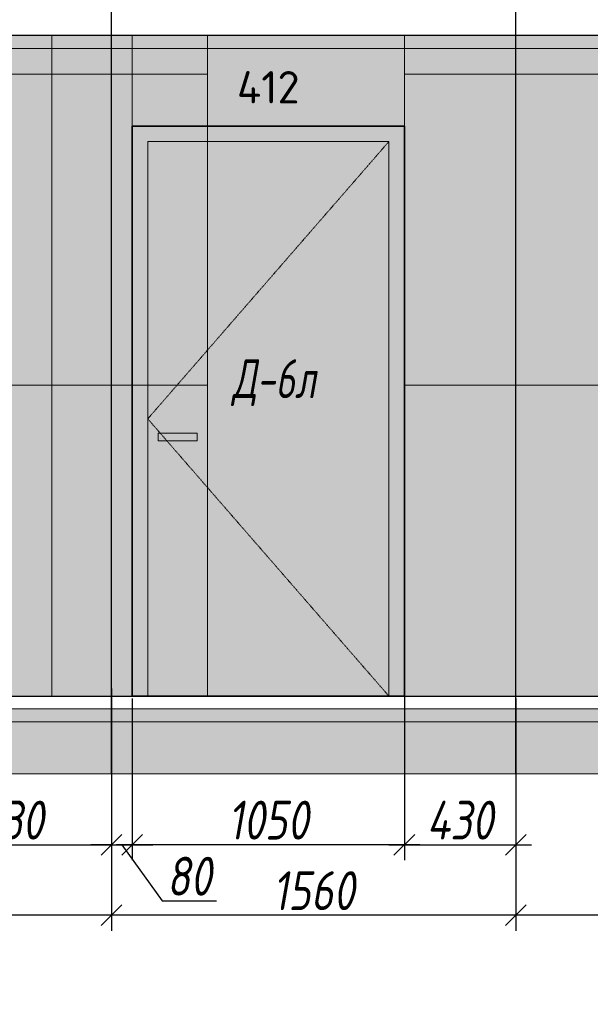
# Model space of a CAD drawing. Header units: millimetres. Extents: x -531352 to 178656, y -69521 to 326874.
# Tile 22 of 256: x -427460 to -425258, y 303384 to 307185. Entities that reach past the tile are written whole.
import ezdxf
from ezdxf import colors
from ezdxf.entities.mleader import LeaderData, LeaderLine
from ezdxf.math import Vec2, Vec3

# ---------------------------------------------------------------- set-up
doc = ezdxf.new("R2010")
doc.units = ezdxf.units.MM
doc.linetypes.add('( Hidden )', pattern=[0.375, 0.25, -0.125])
doc.linetypes.add('DASHDOT', pattern=[25.4, 12.7, -6.35, 0, -6.35])
doc.layers.get('Defpoints').update_dxf_attribs({"color": 31})
for name, color, linetype, lineweight in [('A-DETL-GENF', 7, 'Continuous', 5), ('dim_razv', 93, 'DASHDOT', 9), ('meb', 26, 'Continuous', 15), ('Двери', 7, 'Continuous', 5), ('Отделка стен', 253, 'Continuous', 0)]:
    doc.layers.add(name, color=color, linetype=linetype, lineweight=lineweight)
doc.styles.add('fl_iso paper', font='isocpeur.ttf', dxfattribs={"width": 0.8, "oblique": 10})
doc.styles.add('GODT type AU', font='isocpeur.ttf')
doc.styles.add('In tre', font='isocpeur.ttf', dxfattribs={"width": 0.8, "oblique": 10})
doc.dimstyles.new('In tre 1_50', dxfattribs={"dimtxt": 150, "dimasz": 80, "dimexe": 60, "dimexo": 10, "dimgap": 20, "dimtad": 1, "dimdec": 0, "dimrnd": 5, "dimzin": 0, "dimdsep": 46, "dimtxsty": 'fl_iso paper', "dimblk": 'OBLIQUE', "dimcen": 0, "dimdle": 60, "dimadec": 0, "dimazin": 0, "dimtfac": 1, "dimtdec": 0, "dimtofl": 0, "dimtmove": 1, "dimatfit": 1, "dimfxl": 40, "dimtolj": 1, "dimtzin": 0, "dimarcsym": 1})

# ---------------------------------------------------------------- blocks, each defined once
blk = doc.blocks.new('*U12242')
at = {"layer": 'A-DETL-GENF'}
h = blk.add_hatch(dxfattribs=at)
h.set_pattern_fill('ANSI35', color=256, scale=10, style=0)
h.set_pattern_definition([(45, (58070.45, 5e-10), (-44.90128, 44.90128), []), (45, (58115.35, 5e-10), (-44.90128, 44.90128), [79.375, -15.875, 0, -15.875])])
h.paths.add_polyline_path([(0, -100), (58490.9, -100), (58490.9, -50), (0, -50)])
h = blk.add_hatch(dxfattribs=at)
h.set_pattern_fill('ANSI35', color=256, scale=20, style=0)
h.set_pattern_definition([(45, (58070.45, 5e-10), (-89.80256, 89.80256), []), (45, (58160.25, 5e-10), (-89.80256, 89.80256), [158.75, -31.75, 0, -31.75])])
h.paths.add_polyline_path([(0, -300), (58490.9, -300), (58490.9, -100), (0, -100)])
at = {"lineweight": 13}
blk.add_lwpolyline([(0, -50), (58490.9, -50), (58490.9, 0), (0, 0)], close=True, dxfattribs=at)
at = {"lineweight": 30}
blk.add_lwpolyline([(0, 0), (58490.9, 0)], dxfattribs=at)
at = {"layer": 'A-DETL-GENF'}
for points in [[(0, -100), (58490.9, -100), (58490.9, -50), (0, -50)], [(0, -300), (58490.9, -300), (58490.9, -100), (0, -100)]]:
    blk.add_lwpolyline(points, close=True, dxfattribs=at)
blk = doc.blocks.new('*U12243')
at = {"layer": 'dim_razv', "true_color": 0xffffff, "transparency": 33554559}
h = blk.add_hatch(color=7, dxfattribs=at)
h.dxf.hatch_style = 1
h.paths.add_polyline_path([(0, 0), (57650, 0), (57650, 50), (0, 50)])
at = {"lineweight": 20, "transparency": 33554559}
blk.add_lwpolyline([(0, 0), (57650, 0), (57650, 50), (0, 50)], close=True, dxfattribs=at)
blk = doc.blocks.new('_Oblique')
at = {"color": 0, "linetype": 'ByBlock', "lineweight": -2}
blk.add_line((-0.5, -0.5), (0.5, 0.5), dxfattribs=at)
blk = doc.blocks.new('*D12464')
at = {"layer": 'Defpoints', "color": 0, "linetype": 'ByBlock', "transparency": 16777216}
for p in [(-427025.6, 304574.2), (-425975.6, 304574.2), (-427025.6, 304000)]:
    blk.add_point(p, dxfattribs=at)
at = {"layer": 'dim_razv', "color": 0, "linetype": 'ByBlock', "lineweight": -2, "transparency": 16777216}
for p, q in [((-427025.6, 304564.2), (-427025.6, 303940)), ((-425975.6, 304564.2), (-425975.6, 303940)), ((-425915.6, 304000), (-427085.6, 304000))]:
    blk.add_line(p, q, dxfattribs=at)
at = {"layer": 'dim_razv', "color": 0, "linetype": 'ByBlock', "lineweight": -2, "transparency": 16777216, "xscale": 80, "yscale": 80, "zscale": 80, "rotation": 180}
blk.add_blockref('_Oblique', (-427025.6, 304000), dxfattribs=at)
at = {"layer": 'dim_razv', "color": 0, "linetype": 'ByBlock', "lineweight": -2, "transparency": 16777216, "xscale": 80, "yscale": 80, "zscale": 80}
blk.add_blockref('_Oblique', (-425975.6, 304000), dxfattribs=at)
at = {"layer": 'dim_razv', "color": 0, "linetype": 'ByBlock', "transparency": 16777216, "insert": (-426500.6, 304095), "char_height": 150, "attachment_point": 5, "style": 'fl_iso paper'}
blk.add_mtext('\\A1;1050', dxfattribs=at)
blk = doc.blocks.new('*D12371')
at = {"layer": 'Defpoints', "color": 0, "linetype": 'ByBlock', "transparency": 16777216}
for p in [(-425545.6, 304574.2), (-424295.6, 304474.2), (-425545.6, 303727.7)]:
    blk.add_point(p, dxfattribs=at)
at = {"layer": 'dim_razv', "color": 0, "linetype": 'ByBlock', "lineweight": -2, "transparency": 16777216}
for p, q in [((-425545.6, 304564.2), (-425545.6, 303667.7)), ((-424295.6, 304464.2), (-424295.6, 303667.7)), ((-424235.6, 303727.7), (-425605.6, 303727.7))]:
    blk.add_line(p, q, dxfattribs=at)
at = {"layer": 'dim_razv', "color": 0, "linetype": 'ByBlock', "lineweight": -2, "transparency": 16777216, "xscale": 80, "yscale": 80, "zscale": 80, "rotation": 180}
blk.add_blockref('_Oblique', (-425545.6, 303727.7), dxfattribs=at)
at = {"layer": 'dim_razv', "color": 0, "linetype": 'ByBlock', "lineweight": -2, "transparency": 16777216, "xscale": 80, "yscale": 80, "zscale": 80}
blk.add_blockref('_Oblique', (-424295.6, 303727.7), dxfattribs=at)
at = {"layer": 'dim_razv', "color": 0, "linetype": 'ByBlock', "transparency": 16777216, "insert": (-424920.6, 303822.7), "char_height": 150, "attachment_point": 5, "style": 'fl_iso paper'}
blk.add_mtext('\\A1;1250', dxfattribs=at)
blk = doc.blocks.new('*D12372')
at = {"layer": 'Defpoints', "color": 0, "linetype": 'ByBlock', "transparency": 16777216}
for p in [(-425545.6, 304474.2), (-427105.6, 304274.2), (-427105.6, 303727.7)]:
    blk.add_point(p, dxfattribs=at)
at = {"layer": 'dim_razv', "color": 0, "linetype": 'ByBlock', "lineweight": -2, "transparency": 16777216}
for p, q in [((-425545.6, 304464.2), (-425545.6, 303667.7)), ((-427105.6, 304264.2), (-427105.6, 303667.7)), ((-425485.6, 303727.7), (-427165.6, 303727.7))]:
    blk.add_line(p, q, dxfattribs=at)
at = {"layer": 'dim_razv', "color": 0, "linetype": 'ByBlock', "lineweight": -2, "transparency": 16777216, "xscale": 80, "yscale": 80, "zscale": 80, "rotation": 180}
blk.add_blockref('_Oblique', (-427105.6, 303727.7), dxfattribs=at)
at = {"layer": 'dim_razv', "color": 0, "linetype": 'ByBlock', "lineweight": -2, "transparency": 16777216, "xscale": 80, "yscale": 80, "zscale": 80}
blk.add_blockref('_Oblique', (-425545.6, 303727.7), dxfattribs=at)
at = {"layer": 'dim_razv', "color": 0, "linetype": 'ByBlock', "transparency": 16777216, "insert": (-426325.6, 303822.7), "char_height": 150, "attachment_point": 5, "style": 'fl_iso paper'}
blk.add_mtext('\\A1;1560', dxfattribs=at)
blk = doc.blocks.new('*D12373')
at = {"layer": 'Defpoints', "color": 0, "linetype": 'ByBlock', "transparency": 16777216}
for p in [(-429515.6, 304274.2), (-427105.6, 304274.2), (-429515.6, 303727.7)]:
    blk.add_point(p, dxfattribs=at)
at = {"layer": 'dim_razv', "color": 0, "linetype": 'ByBlock', "lineweight": -2, "transparency": 16777216}
for p, q in [((-429515.6, 304264.2), (-429515.6, 303667.7)), ((-427105.6, 304264.2), (-427105.6, 303667.7)), ((-427045.6, 303727.7), (-429575.6, 303727.7))]:
    blk.add_line(p, q, dxfattribs=at)
at = {"layer": 'dim_razv', "color": 0, "linetype": 'ByBlock', "lineweight": -2, "transparency": 16777216, "xscale": 80, "yscale": 80, "zscale": 80, "rotation": 180}
blk.add_blockref('_Oblique', (-429515.6, 303727.7), dxfattribs=at)
at = {"layer": 'dim_razv', "color": 0, "linetype": 'ByBlock', "lineweight": -2, "transparency": 16777216, "xscale": 80, "yscale": 80, "zscale": 80}
blk.add_blockref('_Oblique', (-427105.6, 303727.7), dxfattribs=at)
at = {"layer": 'dim_razv', "color": 0, "linetype": 'ByBlock', "transparency": 16777216, "insert": (-428310.6, 303822.7), "char_height": 150, "attachment_point": 5, "style": 'fl_iso paper'}
blk.add_mtext('\\A1;2410', dxfattribs=at)
blk = doc.blocks.new('*D12278')
at = {"layer": 'Defpoints', "color": 0, "linetype": 'ByBlock', "transparency": 16777216}
for p in [(-425975.6, 304612.9), (-425545.6, 304574.2), (-425545.6, 304000)]:
    blk.add_point(p, dxfattribs=at)
at = {"layer": 'dim_razv', "color": 0, "linetype": 'ByBlock', "lineweight": -2, "transparency": 16777216}
for p, q in [((-425975.6, 304602.9), (-425975.6, 303940)), ((-425545.6, 304564.2), (-425545.6, 303940)), ((-426035.6, 304000), (-425485.6, 304000))]:
    blk.add_line(p, q, dxfattribs=at)
at = {"layer": 'dim_razv', "color": 0, "linetype": 'ByBlock', "lineweight": -2, "transparency": 16777216, "xscale": 80, "yscale": 80, "zscale": 80, "rotation": 180}
blk.add_blockref('_Oblique', (-425975.6, 304000), dxfattribs=at)
at = {"layer": 'dim_razv', "color": 0, "linetype": 'ByBlock', "lineweight": -2, "transparency": 16777216, "xscale": 80, "yscale": 80, "zscale": 80}
blk.add_blockref('_Oblique', (-425545.6, 304000), dxfattribs=at)
at = {"layer": 'dim_razv', "color": 0, "linetype": 'ByBlock', "transparency": 16777216, "insert": (-425760.6, 304095), "char_height": 150, "attachment_point": 5, "style": 'fl_iso paper'}
blk.add_mtext('\\A1;430', dxfattribs=at)
blk = doc.blocks.new('*D12289')
at = {"layer": 'Defpoints', "color": 0, "linetype": 'ByBlock', "transparency": 16777216}
for p in [(-427935.6, 304574.2), (-427105.6, 304574.2), (-427105.6, 304000)]:
    blk.add_point(p, dxfattribs=at)
at = {"layer": 'dim_razv', "color": 0, "linetype": 'ByBlock', "lineweight": -2, "transparency": 16777216}
for p, q in [((-427935.6, 304564.2), (-427935.6, 303940)), ((-427105.6, 304564.2), (-427105.6, 303940)), ((-427995.6, 304000), (-427045.6, 304000))]:
    blk.add_line(p, q, dxfattribs=at)
at = {"layer": 'dim_razv', "color": 0, "linetype": 'ByBlock', "lineweight": -2, "transparency": 16777216, "xscale": 80, "yscale": 80, "zscale": 80, "rotation": 180}
blk.add_blockref('_Oblique', (-427935.6, 304000), dxfattribs=at)
at = {"layer": 'dim_razv', "color": 0, "linetype": 'ByBlock', "lineweight": -2, "transparency": 16777216, "xscale": 80, "yscale": 80, "zscale": 80}
blk.add_blockref('_Oblique', (-427105.6, 304000), dxfattribs=at)
at = {"layer": 'dim_razv', "color": 0, "linetype": 'ByBlock', "transparency": 16777216, "insert": (-427495.6, 304095), "char_height": 150, "attachment_point": 5, "style": 'fl_iso paper'}
blk.add_mtext('\\A1;830', dxfattribs=at)
blk = doc.blocks.new('*D12291')
at = {"layer": 'Defpoints', "color": 0, "linetype": 'ByBlock', "transparency": 16777216}
for p in [(-427105.6, 304612.9), (-427025.6, 304574.2), (-427025.6, 304000)]:
    blk.add_point(p, dxfattribs=at)
at = {"layer": 'dim_razv', "color": 0, "linetype": 'ByBlock', "lineweight": -2, "transparency": 16777216}
for p, q in [((-427105.6, 304602.9), (-427105.6, 303940)), ((-427025.6, 304564.2), (-427025.6, 303940)), ((-427105.6, 304000), (-427185.6, 304000)), ((-427105.6, 304000), (-427025.6, 304000)), ((-427065.6, 304000), (-426910.6, 303783.5)), ((-427025.6, 304000), (-426945.6, 304000)), ((-426910.6, 303783.5), (-426700.2, 303783.5))]:
    blk.add_line(p, q, dxfattribs=at)
at = {"layer": 'dim_razv', "color": 0, "linetype": 'ByBlock', "lineweight": -2, "transparency": 16777216, "xscale": 80, "yscale": 80, "zscale": 80}
blk.add_blockref('_Oblique', (-427105.6, 304000), dxfattribs=at)
at = {"layer": 'dim_razv', "color": 0, "linetype": 'ByBlock', "lineweight": -2, "transparency": 16777216, "xscale": 80, "yscale": 80, "zscale": 80, "rotation": 180}
blk.add_blockref('_Oblique', (-427025.6, 304000), dxfattribs=at)
at = {"layer": 'dim_razv', "color": 0, "linetype": 'ByBlock', "transparency": 16777216, "insert": (-426805.4, 303878.5), "char_height": 150, "attachment_point": 5, "style": 'fl_iso paper'}
blk.add_mtext('\\A1;80', dxfattribs=at)

msp = doc.modelspace()

# ---------------------------------------------------------------- hatches: boundary and pattern name
at = {"layer": 'dim_razv', "true_color": 0xeceae4, "transparency": 33554687}
h = msp.add_hatch(dxfattribs=at)
h.set_pattern_fill('AR-SAND', color=254, scale=3, angle=315)
h.set_pattern_definition([(352.5, (120932.77, 333867.67), (100.426047, 107.214405), [0, -115.824, 0, -129.54, 0, -123.825]), (322.5, (120932.77, 333867.67), (247.419855, 56.70328), [0, -62.484, 0, -104.394, 0, -40.005]), (282.5, (120866.5, 333933.95), (168.099694, -167.489948), [0, -38.1, 0, -137.16, 0, -179.07]), (272.5, (120866.5, 333933.95), (209.265234, -114.68433), [0, -19.05, 0, -89.916, 0, -102.87])])
h.paths.add_polyline_path([(-454175.6, 304574.2), (-396525.6, 304574.2), (-396525.6, 307124.2), (-454175.6, 307124.2)])
h.paths.add_polyline_path([(-451545.6, 306774.2), (-452045.6, 306774.2), (-452045.6, 304724.2), (-451545.6, 304724.2)], flags=16)
h.paths.add_polyline_path([(-450845.6, 306774.2), (-451445.6, 306774.2), (-451445.6, 304724.2), (-450845.6, 304724.2)], flags=16)
h.paths.add_polyline_path([(-448145.6, 306774.2), (-450145.6, 306774.2), (-450145.6, 304724.2), (-448145.6, 304724.2)], flags=16)
h.paths.add_polyline_path([(-447375.6, 304574.2), (-445815.6, 304574.2), (-445815.6, 306774.2), (-447375.6, 306774.2)], flags=17)
h.paths.add_polyline_path([(-442975.6, 304574.2), (-442975.6, 306754.2), (-441015.6, 306754.2), (-441015.6, 304574.2)], flags=17)
h.paths.add_polyline_path([(-445295.7, 307074.2), (-443595.7, 307074.2), (-443595.7, 304574.2), (-445295.7, 304574.2)], flags=16)
h.paths.add_polyline_path([(-439045.6, 306774.2), (-440595.6, 306774.2), (-440595.6, 304724.2), (-439045.6, 304724.2)], flags=16)
h.paths.add_polyline_path([(-438445.6, 306774.2), (-438845.6, 306774.2), (-438845.6, 304724.2), (-438445.6, 304724.2)], flags=16)
h.paths.add_polyline_path([(-436995.6, 306774.2), (-437945.6, 306774.2), (-437945.6, 304724.2), (-436995.6, 304724.2)], flags=16)
h.paths.add_polyline_path([(-434995.6, 306774.2), (-435395.6, 306774.2), (-435395.6, 304724.2), (-434995.6, 304724.2)], flags=16)
h.paths.add_polyline_path([(-432295.6, 306774.2), (-433745.6, 306774.2), (-433745.6, 304574.2), (-432295.6, 304574.2)], flags=16)
h.paths.add_polyline_path([(-419460.6, 305978), (-418710.6, 305978), (-418710.6, 304628), (-419460.6, 304628)], flags=16)
h.paths.add_polyline_path([(-412115.6, 305978), (-411365.6, 305978), (-411365.6, 304628), (-412115.6, 304628)], flags=16)
h.paths.add_polyline_path([(-413758.8, 304824.2), (-413758.8, 304924.2), (-413658.8, 304924.2), (-413658.8, 304824.2)], flags=16)
edge = h.paths.add_edge_path(flags=0)
edge.add_arc((-413708.8, 304874.2), 28.4, 0, 360)
edge = h.paths.add_edge_path(flags=0)
edge.add_arc((-413722.3, 304874.2), 3.95, 0, 360)
edge = h.paths.add_edge_path(flags=0)
edge.add_arc((-413695.3, 304874.2), 3.95, 0, 360)
at = {"layer": 'dim_razv', "true_color": 0xcccccc}
h = msp.add_hatch(dxfattribs=at)
h.set_pattern_fill('AR-SAND', color=254, scale=3, angle=315)
h.set_pattern_definition([(352.5, (-547652.71, 293435.57), (100.42605, 107.2144), [0, -115.824, 0, -129.54, 0, -123.825]), (322.5, (-547652.71, 293435.57), (247.41986, 56.70328), [0, -62.484, 0, -104.394, 0, -40.005]), (282.5, (-547718.99, 293501.85), (168.0997, -167.48995), [0, -38.1, 0, -137.16, 0, -179.07]), (272.5, (-547718.99, 293501.85), (209.26523, -114.68433), [0, -19.05, 0, -89.916, 0, -102.87])])
h.paths.add_polyline_path([(-426775.6, 305589.2), (-426925.6, 305589.2), (-426925.6, 305559.2), (-426775.6, 305559.2)])
at = {"layer": 'meb', "lineweight": 9, "true_color": 0x000000, "transparency": 33554687}
h = msp.add_hatch(dxfattribs=at)
h.set_pattern_fill('WOOD6', color=18, scale=500, angle=70, pattern_type=2)
h.set_pattern_definition([(65.6014, (-580553.754, 309744.95), (171.008879, 469.846507), [32.596, -6486.6055]), (74.3987, (-580516.166, 309731.27), (1582.275289, 5809.165425), [32.596, -6486.6065]), (66.9874, (-580728.03, 309792.42), (171.0084906, 469.846981), [47.5655, -9465.5815]), (73.0127, (-580756.22, 309802.68), (2608.34782, 8628.2388574), [47.5655, -9465.5825]), (65.4262, (-580608.65, 309733.006), (2692.964117, 5936.9969055), [62.6995, -12477.2345]), (74.5739, (-580481.791, 309686.833), (1582.2764426, 5809.1649888), [62.6995, -12477.2365]), (68.1525, (-580696.003, 309748.837), (171.0092826, 469.8465317), [77.5405, -15430.521]), (71.8476, (-580808.761, 309789.88), (4660.4585783, 14266.3986336), [77.5405, -15430.522]), (63.4182, (-580656.49, 309747.758), (2008.926161, 4057.6106541), [65.4315, -13020.817]), (74.5739, (-580430.108, 309668.022), (1582.2764426, 5809.1649888), [62.6995, -12477.2365]), (71.8476, (-580848.698, 309804.416), (4660.4585783, 14266.3986336), [77.5405, -15430.522]), (70, (-580543.4, 309371.4), (-469.8463, 171.01), [70, -430]), (70, (-580595.1, 309390.2), (-469.8463, 171.01), [70, -430]), (70, (-580712.54, 309432.94), (-469.8463, 171.01), [70, -430]), (69.209, (-580786.3095, 309459.7923), (12954.03862925, 34127.60422081), [72.507, -72434.4025]), (69.5225, (-580823.74, 309473.4158), (171.01042241, 469.84603378), [100.0035, -59902.08]), (82.609, (-580864.655, 309488.3077), (4409.75308902, 34044.93653618), [48.674, -38890.441]), (61.4686, (-580848.799, 309482.536), (1666.9538994, 3117.900554), [50.5595, -10061.3315]), (70.4775, (-580887.952, 309496.787), (19880.30710864, 56082.73736222), [100.0035, -59902.08]), (70.7899, (-580925.3836, 309510.411), (11839.88184324, 34001.03541368), [72.507, -36430.962]), (70.7899, (-580965.3205, 309524.947), (11839.88184324, 34001.03541368), [72.507, -36430.962]), (76.0724, (-580688.601, 309498.722), (3378.7563056, 13668.722228), [118.163, -23514.439]), (63.9277, (-580571.14, 309455.969), (4188.85944166, 8585.06869065), [118.163, -23514.4345]), (76.0724, (-580760.572, 309527.578), (3378.7563056, 13668.722228), [118.163, -23514.439]), (63.9277, (-580901.526, 309578.87), (4188.85944166, 8585.06869065), [118.163, -23514.4345]), (85.9453, (-580609.35, 309533.73), (43.186263, 1580.547963), [36.4005, -3603.6525]), (80.954, (-580644.389, 309495.932), (385.2068691, 2520.240605), [78.9385, -15708.7115]), (59.0461, (-580606.801, 309482.251), (6795.4575344, 11360.9666392), [78.9385, -15708.706]), (80.954, (-580788.755, 309567.1), (385.2068691, 2520.240605), [78.9385, -15708.7115]), (59.0461, (-580854.533, 309591.041), (6795.4575344, 11360.9666392), [78.9385, -15708.706]), (74.7636, (-580734.308, 309504.716), (1411.268487, 5339.318), [120.416, -5900.381]), (63.9277, (-580519.457, 309437.158), (4188.85944166, 8585.06869065), [118.163, -23514.4345]), (63.9277, (-580941.463, 309593.406), (4188.85944166, 8585.06869065), [118.163, -23514.4345]), (46.8016, (-580837.45, 309579.5), (1794.733447, 2007.214747), [38.079, -3769.802]), (63.9911, (-580858.394, 309536.577), (2179.9383233, 4527.455938), [47.7625, -9504.722]), (73.3664, (-580668.045, 309416.748), (2266.322845, 7688.5481597), [82.6425, -8432.05]), (66.6337, (-580639.578, 309406.386), (171.00869, 469.8466143), [82.6425, -8432.049]), (71.5911, (-580753.263, 309447.764), (5515.5177835, 16615.6266733), [60.023, -17946.92]), (70, (-580660.16, 309613.4), (-469.8463, 171.01), [62.5, -437.5]), (70, (-580519.2, 309562.1), (-469.8463, 171.01), [62.5, -437.5]), (51.5652, (-580576.85, 309652.26), (171.00867, 469.84671), [31.623, -1549.5145]), (63.2903, (-580596.083, 309614.033), (2008.926495, 4057.6104033), [42.793, -8515.826]), (76.3401, (-580606.776, 309570.037), (898.24016, 3929.77849), [45.277, -4482.415]), (80.6196, (-580562.34, 309604.41), (385.2061187, 2520.240567), [40.697, -8098.712]), (92.6198, (-580555.706, 309644.564), (-212.463999, 3801.952825), [32.5, -6467.497]), (70, (-580632, 309573.9), (-469.8463, 171.01), [95, -405]), (70, (-580566.2, 309549.95), (-469.8463, 171.01), [95, -405]), (73.3664, (-580776.343, 309645.056), (2266.322845, 7688.5481597), [85.147, -8429.5455]), (66.6337, (-580813.93, 309658.737), (171.00869, 469.8466143), [85.147, -8429.545]), (70, (-580467.5, 309543.3), (-469.8463, 171.01), [62.5, -437.5]), (51.5652, (-580609.35, 309533.73), (171.00867, 469.84671), [55.34, -1525.7975]), (65.2365, (-580574.95, 309577.076), (171.009178, 469.846743), [30.104, -5990.692]), (77.4314, (-580824.65, 309526.956), (1625.459454, 7389.714305), [57.987, -11539.4265]), (88.4349, (-580812.03, 309583.55), (-127.82536, 1110.70212), [23.717, -1557.4215]), (63.66, (-580638.784, 309672.14), (171.008346, 469.847107), [67.9155, -4459.7755]), (76.3401, (-580497.83, 309620.84), (898.24016, 3929.77849), [67.9155, -4459.7765]), (71.273, (-580732.131, 309642.267), (7054.6075495, 20844.2438088), [112.528, -22393.0265]), (68.7271, (-580849.6, 309685.017), (171.0088508, 469.8466633), [112.528, -22393.0255]), (61.0275, (-580599.486, 309663.16), (3162.809465, 5765.986942), [48.0885, -9569.6]), (70, (-580702.66, 309620.9), (-469.8463, 171.01), [135, -365]), (76.3401, (-580446.147, 309602.03), (898.24016, 3929.77849), [67.9155, -4459.7765]), (68.7271, (-580889.537, 309699.553), (171.0088508, 469.8466633), [112.528, -22393.0255]), (60.5378, (-580576.19, 309705.23), (171.009083, 469.84671), [45.6205, -2995.7595]), (70, (-580751.97, 309726.64), (-469.8463, 171.01), [70, -430]), (70, (-580780.16, 309736.9), (-469.8463, 171.01), [70, -430]), (79.211, (-580533.708, 309639.218), (556.2152697, 2990.0877084), [93.7085, -18647.955]), (76.4916, (-580807.826, 309938.532), (14455.54399161, 60185.545455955), [57.862, -83980.958]), (76.4916, (-580767.889, 309923.996), (14455.54399161, 60185.545455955), [57.862, -83980.958]), (80.0418, (-580730.9912, 309886.6127), (8425.60322164, 48013.86418706), [81.2445, -57297.7555]), (62.093, (-580709.434, 309836.199), (6838.6377563, 12941.5171704), [121.152, -18051.623]), (63.5515, (-580641.0727, 309877.829), (13892.44688303, 27933.073674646), [57.866, -89005.62]), (67.1373, (-580611.18, 309843.005), (171.0122466, 469.845349), [50.0625, -9962.4325]), (71.7899, (-580566.545, 309826.759), (4831.4685046, 14736.2447852), [80.039, -15927.7715]), (70, (-580510.6, 309848.96), (-469.8463, 171.01), [40, -460]), (70, (-580482.4, 309838.7), (-469.8463, 171.01), [40, -460]), (68.2101, (-580453.782, 309785.717), (171.0098556, 469.8463527), [80.039, -15927.7715]), (68.2101, (-580402.099, 309766.906), (171.0098556, 469.8463527), [80.039, -15927.7715]), (66.4238, (-580582.575, 309790.027), (171.009185, 469.8468474), [40.078, -7975.5305]), (73.5763, (-580465.113, 309747.274), (2095.3090965, 7218.702968), [40.078, -7975.5315]), (66.4238, (-580667.147, 309820.808), (171.009185, 469.8468474), [40.078, -7975.5305]), (73.5763, (-580784.608, 309863.557), (2095.3090965, 7218.702968), [40.078, -7975.5315]), (66.4238, (-580540.29, 309774.636), (171.009185, 469.8468474), [40.078, -7975.5305]), (73.5763, (-580507.4, 309762.665), (2095.3090965, 7218.702968), [40.078, -7975.5315]), (66.4238, (-580627.21, 309806.272), (171.009185, 469.8468474), [40.078, -7975.5305]), (73.5763, (-580413.43, 309728.463), (2095.3090965, 7218.702968), [40.078, -7975.5315]), (73.5763, (-580824.545, 309878.093), (2095.3090965, 7218.702968), [40.078, -7975.5315]), (73.5763, (-580742.323, 309848.17), (2095.3090965, 7218.702968), [40.078, -7975.5315]), (63.66, (-580651.12, 309857.54), (171.008346, 469.847107), [22.6385, -4505.0525]), (76.3401, (-580773.28, 309902.003), (898.24016, 3929.77849), [22.6385, -4505.0535]), (76.3401, (-580813.217, 309916.54), (898.24016, 3929.77849), [22.6385, -4505.0535]), (70.2731, (-580524.26, 309811.37), (-469.8466, 171.0099), [40.0005, -460.005]), (70, (-580496.07, 309801.1), (-469.8463, 171.01), [40, -460]), (51.5652, (-580692.53, 309933.8), (171.00867, 469.84671), [23.717, -1557.4205]), (92.6198, (-580692.53, 309933.804), (-212.463999, 3801.952825), [24.375, -6475.622]), (71.5911, (-580591.73, 309889.135), (5515.5177835, 16615.6266733), [30.012, -17976.931])])
h.paths.add_polyline_path([(-427025.6, 306774.2), (-425975.6, 306774.2), (-425975.6, 307124.2), (-427025.6, 307124.2)])
h.paths.add_polyline_path([(-425975.6, 306774.2), (-427025.6, 306774.2), (-427025.6, 304574.2), (-425975.6, 304574.2)])

# ---------------------------------------------------------------- linework, layer by layer
at = {"lineweight": 30}
for points in [[(-427105.6, 304274.2), (-427105.6, 308247.8)], [(-425545.6, 304274.2), (-425545.6, 308247.8)]]:
    msp.add_lwpolyline(points, dxfattribs=at)
msp.add_lwpolyline([(-454175.6, 304574.2), (-396525.6, 304574.2), (-396525.6, 307124.2), (-454175.6, 307124.2)], close=True)
at = {"lineweight": 13}
for points in [[(-427025.6, 306774.2), (-425975.6, 306774.2), (-425975.6, 307124.2), (-427025.6, 307124.2)], [(-426035.6, 306714.2), (-426965.6, 306714.2), (-426965.6, 304574.2), (-426035.6, 304574.2)], [(-426775.6, 305589.2), (-426925.6, 305589.2), (-426925.6, 305559.2), (-426775.6, 305559.2)]]:
    msp.add_lwpolyline(points, close=True, dxfattribs=at)
at = {"lineweight": 35}
msp.add_lwpolyline([(-425975.6, 306774.2), (-427025.6, 306774.2), (-427025.6, 304574.2), (-425975.6, 304574.2)], close=True, dxfattribs=at)
at = {"linetype": '( Hidden )', "lineweight": 13, "ltscale": 10}
msp.add_lwpolyline([(-426035.6, 306714.2), (-426965.6, 305644.2), (-426035.6, 304574.2)], dxfattribs=at)
at = {"layer": 'Отделка стен', "transparency": 33554687}
for points in [[(-427935.6, 307124.2), (-427935.6, 306974.2), (-427335.6, 306974.2), (-427335.6, 307124.2)], [(-427335.6, 307124.2), (-427335.6, 306974.2), (-426735.6, 306974.2), (-426735.6, 307124.2)], [(-425975.6, 307124.2), (-425975.6, 306974.2), (-425545.6, 306974.2), (-425545.6, 307124.2)], [(-425545.6, 307124.2), (-425545.6, 306974.2), (-425220.6, 306974.2), (-425220.6, 307124.2)], [(-427935.6, 306974.2), (-427935.6, 305774.2), (-427335.6, 305774.2), (-427335.6, 306974.2)], [(-427335.6, 306974.2), (-427335.6, 305774.2), (-426735.6, 305774.2), (-426735.6, 306974.2)], [(-425975.6, 306974.2), (-425975.6, 305774.2), (-425545.6, 305774.2), (-425545.6, 306974.2)], [(-425545.6, 306974.2), (-425545.6, 305774.2), (-425220.6, 305774.2), (-425220.6, 306974.2)], [(-427935.6, 305774.2), (-427935.6, 304574.2), (-427335.6, 304574.2), (-427335.6, 305774.2)], [(-427335.6, 305774.2), (-427335.6, 304574.2), (-426735.6, 304574.2), (-426735.6, 305774.2)], [(-425975.6, 305774.2), (-425975.6, 304574.2), (-425545.6, 304574.2), (-425545.6, 305774.2)], [(-425545.6, 305774.2), (-425545.6, 304574.2), (-425220.6, 304574.2), (-425220.6, 305774.2)]]:
    msp.add_lwpolyline(points, close=True, dxfattribs=at)

# ---------------------------------------------------------------- block references
for name, p in [('*U12243', (-454175.6, 307074.2)), ('*U12242', (-454596.1, 304574.2))]:
    msp.add_blockref(name, p)

# ---------------------------------------------------------------- texts
at = {"layer": 'dim_razv', "color": 254, "true_color": 0xcccccc, "insert": (-426500.6, 306924.2), "char_height": 125, "attachment_point": 5, "style": 'GODT type AU'}
msp.add_mtext_dynamic_manual_height_columns('412', width=166.384, gutter_width=12.5, heights=[0], dxfattribs=at)
at = {"layer": 'Двери', "lineweight": 0, "insert": (-426478.7, 305783.6), "char_height": 150, "attachment_point": 5, "style": 'fl_iso paper'}
msp.add_mtext_dynamic_manual_height_columns('{\\W0.7;Д-6л}', width=190.261, gutter_width=1350, heights=[0], dxfattribs=at)

# ---------------------------------------------------------------- dimensions: what is measured, and where the dimension line sits
at = {"layer": 'dim_razv', "color": 18, "linetype": 'ByBlock', "true_color": 0x000000}
for base, p1, p2, picture, middle in [((-427025.6, 304000), (-427105.6, 304612.9), (-427025.6, 304574.2), '*D12291', (-426890.6, 303783.5)), ((-425545.6, 304000), (-425975.6, 304612.9), (-425545.6, 304574.2), '*D12278', (-425760.6, 304000)), ((-427105.6, 304000), (-427935.6, 304574.2), (-427105.6, 304574.2), '*D12289', (-427495.6, 304000))]:
    dim = msp.add_linear_dim(base=base, p1=p1, p2=p2, dimstyle='In tre 1_50', dxfattribs=at)
    dim.commit()
    dim.dimension.update_dxf_attribs({"geometry": picture, "text_midpoint": middle, "dimtype": 160})
for base, p1, p2, picture, middle in [((-427025.6, 304000), (-425975.6, 304574.2), (-427025.6, 304574.2), '*D12464', (-426500.6, 304095)), ((-425545.6, 303727.7), (-424295.6, 304474.2), (-425545.6, 304574.2), '*D12371', (-424920.6, 303822.7)), ((-427105.6, 303727.7), (-425545.6, 304474.2), (-427105.6, 304274.2), '*D12372', (-426325.6, 303822.7)), ((-429515.6, 303727.7), (-427105.6, 304274.2), (-429515.6, 304274.2), '*D12373', (-428310.6, 303822.7))]:
    dim = msp.add_linear_dim(base=base, p1=p1, p2=p2, dimstyle='In tre 1_50', dxfattribs=at)
    dim.commit()
    dim.dimension.update_dxf_attribs({"geometry": picture, "text_midpoint": middle})

# ---------------------------------------------------------------- leaders
at = {"layer": 'dim_razv', "color": 0, "linetype": 'ByBlock'}
ml = msp.add_multileader_mtext('Standard', dxfattribs=at)
ml.set_content('Цифры номера квартиры (аппартаментов), цвет металлический светлый, \\Pвысота номера - 130*мм', style='In tre')
ml.set_leader_properties()
ml.build(insert=Vec2(0, 0))
ml.multileader.update_dxf_attribs({"text_left_attachment_type": 6, "text_right_attachment_type": 6, "dogleg_length": 1, "arrow_head_size": 0, "scale": 50})
ctx = ml.context
ctx.base_point, ctx.scale, ctx.char_height, ctx.arrow_head_size, ctx.landing_gap_size, ctx.plane_origin = Vec3(-434794.4, 309254.9), 50, 150, 0, 4.5, Vec3(-424994.4, 307147.9)
ctx.left_attachment, ctx.right_attachment = 6, 6
notes = []
notes.append((ctx, [(0, (1, 1, 0), (-431373, 309254.9), (-1, 0), 50, [(1, [(-431077.7, 306979.5)], 0, [])])]))
ctx.mtext.insert, ctx.mtext.width, ctx.mtext.defined_height, ctx.mtext.flow_direction = Vec3(-434789.9, 309449.9), 3469.079, 696.6, 5
ml = msp.add_multileader_mtext('Standard', dxfattribs=at)
ml.set_content('Отделка дверного полотна и стены над дверным проемом в один цвет,\\Pотделка над дверью - дверным добором', style='In tre')
ml.set_leader_properties()
ml.build(insert=Vec2(0, 0))
ml.multileader.update_dxf_attribs({"text_left_attachment_type": 6, "text_right_attachment_type": 6, "dogleg_length": 1, "arrow_head_size": 0, "scale": 50})
ctx = ml.context
ctx.base_point, ctx.scale, ctx.char_height, ctx.arrow_head_size, ctx.landing_gap_size, ctx.plane_origin = Vec3(-430283.9, 309254.9), 50, 150, 0, 4.5, Vec3(-424717, 306913.7)
ctx.left_attachment, ctx.right_attachment = 6, 6
notes.append((ctx, [(1, (1, 1, 0), (-430333.9, 309254.9), (1, 0), 50, [(1, [(-430829.4, 306948)], 0, [])])]))
ctx.mtext.insert, ctx.mtext.width, ctx.mtext.defined_height, ctx.mtext.flow_direction = Vec3(-430279.4, 309449.9), 3361.191, 696.6, 5
ml = msp.add_multileader_mtext('Standard', dxfattribs=at)
ml.set_content('Потолок подвесной, реечный\\Pрейка 50х50 белого цвета, шаг рейки 120-125мм', style='In tre')
ml.set_leader_properties()
ml.build(insert=Vec2(0, 0))
ml.multileader.update_dxf_attribs({"text_left_attachment_type": 6, "text_right_attachment_type": 6, "dogleg_length": 1, "arrow_head_size": 0, "scale": 50})
ctx = ml.context
ctx.base_point, ctx.scale, ctx.char_height, ctx.arrow_head_size, ctx.landing_gap_size, ctx.plane_origin = Vec3(-453529.1, 308935.5), 50, 150, 0, 4.5, Vec3(-444982, 307141)
ctx.left_attachment, ctx.right_attachment = 6, 6
notes.append((ctx, [(0, (1, 1, 0), (-451277.2, 308935.5), (-1, 0), 50, [(1, [(-451094.4, 307117.3)], 0, [])])]))
ctx.mtext.insert, ctx.mtext.width, ctx.mtext.defined_height, ctx.mtext.flow_direction = Vec3(-453524.6, 309130.5), 2509.515, 696.6, 5
ml = msp.add_multileader_mtext('Standard', dxfattribs=at)
ml.set_content('Плитка керамогранитная, настенная, размер плитки 600х1200мм, расположить вертикально', style='In tre')
ml.set_leader_properties()
ml.build(insert=Vec2(0, 0))
ml.multileader.update_dxf_attribs({"text_left_attachment_type": 6, "text_right_attachment_type": 6, "dogleg_length": 1, "arrow_head_size": 0, "scale": 50})
ctx = ml.context
ctx.base_point, ctx.scale, ctx.char_height, ctx.arrow_head_size, ctx.landing_gap_size, ctx.plane_origin = Vec3(-440583.1, 308528.7), 50, 150, 0, 4.5, Vec3(-438669, 308408.2)
ctx.left_attachment, ctx.right_attachment = 6, 6
notes.append((ctx, [(1, (1, 1, 0), (-440633.1, 308528.7), (1, 0), 50, [(1, [(-441200.3, 306834.9)], 0, [])])]))
ctx.mtext.insert, ctx.mtext.width, ctx.mtext.defined_height, ctx.mtext.flow_direction = Vec3(-440578.6, 308723.7), 3060.297, 696.6, 5
ml = msp.add_multileader_mtext('Standard', dxfattribs=at)
ml.set_content('Решетка вентиляционная декоративная 700х550 в цвет стен', style='In tre')
ml.set_leader_properties()
ml.build(insert=Vec2(0, 0))
ml.multileader.update_dxf_attribs({"text_left_attachment_type": 6, "text_right_attachment_type": 6, "dogleg_length": 1, "arrow_head_size": 0, "scale": 50})
ctx = ml.context
ctx.base_point, ctx.scale, ctx.char_height, ctx.arrow_head_size, ctx.landing_gap_size, ctx.plane_origin = Vec3(-433717.2, 303469.4), 50, 150, 0, 4.5, Vec3(-428976.6, 301674.9)
ctx.left_attachment, ctx.right_attachment = 6, 6
notes.append((ctx, [(1, (1, 1, 0), (-433767.2, 303469.4), (1, 0), 50, [(1, [(-434438.3, 304751.7)], 0, [])])]))
ctx.mtext.insert, ctx.mtext.width, ctx.mtext.defined_height, ctx.mtext.flow_direction = Vec3(-433712.7, 303664.4), 2996.732, 696.6, 5
ml = msp.add_multileader_mtext('Standard', dxfattribs=at)
ml.set_content('Зеркало на стене, выполнить в один уровень с отделкой стен', style='In tre')
ml.set_leader_properties()
ml.build(insert=Vec2(0, 0))
ml.multileader.update_dxf_attribs({"text_left_attachment_type": 6, "text_right_attachment_type": 6, "dogleg_length": 1, "arrow_head_size": 0, "scale": 50})
ctx = ml.context
ctx.base_point, ctx.scale, ctx.char_height, ctx.arrow_head_size, ctx.landing_gap_size, ctx.plane_origin = Vec3(-448638.5, 303386.9), 50, 150, 0, 4.5, Vec3(-439596.2, 301592.4)
ctx.left_attachment, ctx.right_attachment = 6, 6
notes.append((ctx, [(0, (1, 1, 0), (-445715.9, 303386.9), (-1, 0), 50, [(1, [(-445057.9, 304669.2)], 0, [])])]))
ctx.mtext.insert, ctx.mtext.width, ctx.mtext.defined_height, ctx.mtext.flow_direction = Vec3(-448634, 303581.9), 3043.138, 696.6, 5
for ctx, leaders in notes:
    for number, flags, end, landing, length, lines in leaders:
        leader = LeaderData()
        leader.index, (leader.has_last_leader_line, leader.has_dogleg_vector, leader.attachment_direction) = number, flags
        leader.last_leader_point, leader.dogleg_vector, leader.dogleg_length = Vec3(end), Vec3(landing), length
        for number, points, colour, breaks in lines:
            line = LeaderLine()
            line.index, line.vertices, line.color, line.breaks = number, Vec3.list(points), colors.encode_raw_color(colour), breaks
            leader.lines.append(line)
        ctx.leaders.append(leader)

doc.saveas('drawing.dxf')
